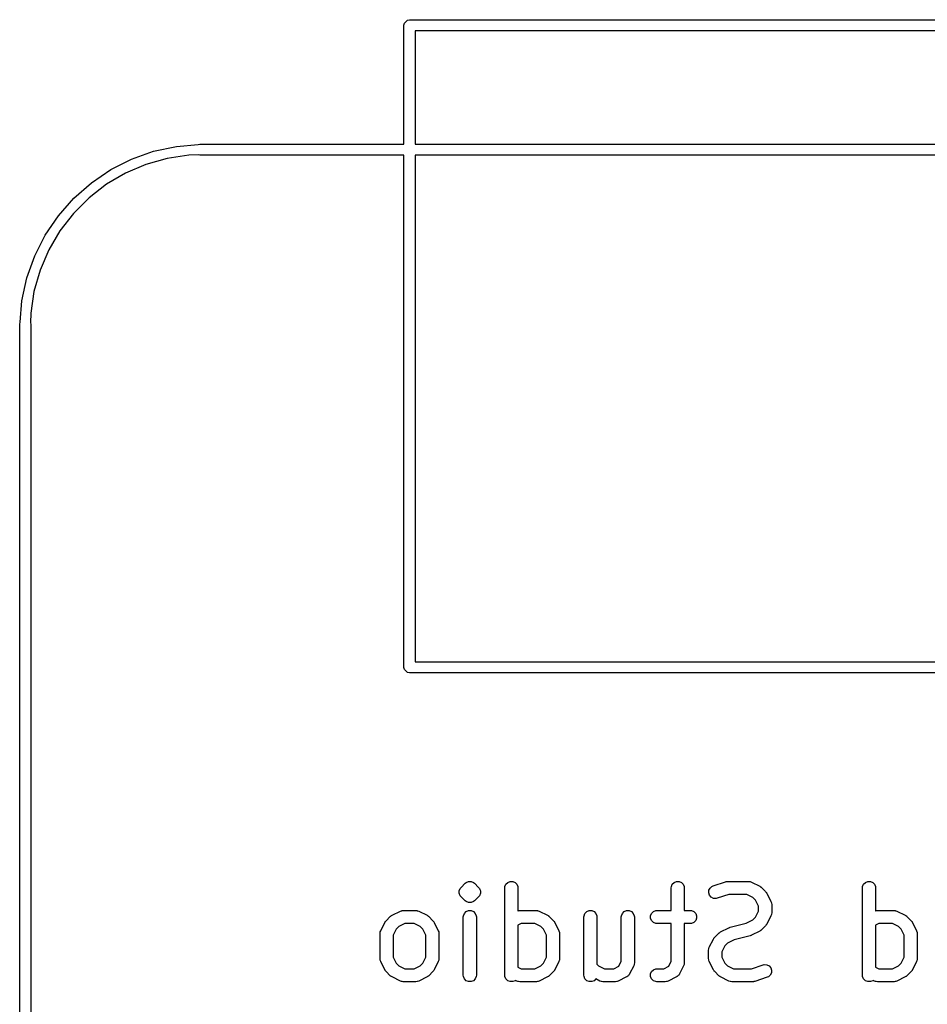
# Model space of a CAD drawing. Header units: inches. Extents: x 1.079 to 1.874, y -1.842 to -0.954.
# Tile 2 of 3: x 1.079 to 1.488, y -1.398 to -0.954. Entities that reach past the tile are written whole.
import ezdxf

# ---------------------------------------------------------------- set-up
doc = ezdxf.new("R2010")
doc.units = ezdxf.units.IN
doc.header["$MEASUREMENT"] = 0
doc.layers.add('B.Silkscreen', color=31, linetype='CONTINUOUS', true_color=0xe8b2a7)

msp = doc.modelspace()

# ---------------------------------------------------------------- linework, layer by layer
at = {"layer": 'B.Silkscreen', "linetype": 'CONTINUOUS'}
for p, q in [((1.25204, -0.95526), (1.25339, -0.95391)), ((1.25339, -0.95391), (1.25435, -0.95372)), ((1.25435, -0.95372), (1.60868, -0.95372)), ((1.25185, -0.95622), (1.25204, -0.95526)), ((1.25185, -1.00982), (1.25185, -0.95622)), ((1.25685, -0.95872), (1.25685, -1.00982)), ((1.60618, -0.95872), (1.25685, -0.95872)), ((1.13901, -1.01305), (1.14931, -1.01082)), ((1.14931, -1.01082), (1.159, -1.00999)), ((1.159, -1.00999), (1.15986, -1.00982)), ((1.15986, -1.00982), (1.25185, -1.00982)), ((1.25685, -1.00982), (1.60618, -1.00982)), ((1.11966, -1.02131), (1.12907, -1.01656)), ((1.12907, -1.01656), (1.13901, -1.01305)), ((1.14509, -1.01623), (1.1355, -1.01895)), ((1.15493, -1.01475), (1.14509, -1.01623)), ((1.15908, -1.01466), (1.15493, -1.01475)), ((1.15986, -1.01482), (1.15908, -1.01466)), ((1.25185, -1.01482), (1.15986, -1.01482)), ((1.25185, -1.24572), (1.25185, -1.01482)), ((1.25685, -1.01482), (1.25685, -1.24322)), ((1.60618, -1.01482), (1.25685, -1.01482)), ((1.1355, -1.01895), (1.12634, -1.02286)), ((1.11093, -1.02721), (1.11966, -1.02131)), ((1.12634, -1.02286), (1.11775, -1.0279)), ((1.10302, -1.03418), (1.11093, -1.02721)), ((1.11775, -1.0279), (1.10988, -1.03399)), ((1.09605, -1.04209), (1.10302, -1.03418)), ((1.10988, -1.03399), (1.10283, -1.04104)), ((1.09015, -1.05082), (1.09605, -1.04209)), ((1.10283, -1.04104), (1.09674, -1.04892)), ((1.0854, -1.06023), (1.09015, -1.05082)), ((1.09674, -1.04892), (1.0917, -1.05751)), ((1.08189, -1.07017), (1.0854, -1.06023)), ((1.0917, -1.05751), (1.08779, -1.06667)), ((1.08779, -1.06667), (1.08507, -1.07625)), ((1.07966, -1.08047), (1.08189, -1.07017)), ((1.08507, -1.07625), (1.08359, -1.0861)), ((1.07884, -1.09004), (1.07966, -1.08047)), ((1.08359, -1.0861), (1.0835, -1.0904)), ((1.07862, -1.09102), (1.07881, -1.09007)), ((1.07862, -1.76032), (1.07862, -1.09102)), ((1.07881, -1.09007), (1.07884, -1.09004)), ((1.0835, -1.0904), (1.08362, -1.09102)), ((1.08362, -1.09102), (1.08362, -1.76032)), ((1.25204, -1.24668), (1.25185, -1.24572)), ((1.25339, -1.24803), (1.25204, -1.24668)), ((1.25685, -1.24322), (1.60618, -1.24322)), ((1.25435, -1.24822), (1.25339, -1.24803)), ((1.60868, -1.24822), (1.25435, -1.24822)), ((1.2772, -1.34539), (1.27757, -1.34494)), ((1.27757, -1.34494), (1.27945, -1.34306)), ((1.27945, -1.34306), (1.27989, -1.3427)), ((1.27989, -1.3427), (1.28096, -1.34225)), ((1.28096, -1.34225), (1.28211, -1.34225)), ((1.28211, -1.34225), (1.28211, -1.34225)), ((1.28211, -1.34225), (1.28317, -1.3427)), ((1.28317, -1.3427), (1.28362, -1.34306)), ((1.28362, -1.34306), (1.2855, -1.34494)), ((1.2855, -1.34494), (1.28586, -1.34539)), ((1.29733, -1.34515), (1.29739, -1.34457)), ((1.29739, -1.34457), (1.29783, -1.34351)), ((1.29783, -1.34351), (1.29864, -1.3427)), ((1.29864, -1.3427), (1.29971, -1.34225)), ((1.29971, -1.34225), (1.30086, -1.34225)), ((1.30086, -1.34225), (1.30192, -1.3427)), ((1.30192, -1.3427), (1.30274, -1.34351)), ((1.30274, -1.34351), (1.30318, -1.34457)), ((1.30318, -1.34457), (1.30323, -1.34515)), ((1.37232, -1.34515), (1.37238, -1.34457)), ((1.37238, -1.34457), (1.37282, -1.34351)), ((1.37282, -1.34351), (1.37363, -1.3427)), ((1.37363, -1.3427), (1.3747, -1.34225)), ((1.3747, -1.34225), (1.37585, -1.34225)), ((1.37585, -1.34225), (1.37691, -1.3427)), ((1.37691, -1.3427), (1.37773, -1.34351)), ((1.37773, -1.34351), (1.37817, -1.34457)), ((1.37817, -1.34457), (1.37823, -1.34515)), ((1.38981, -1.34522), (1.39068, -1.34446)), ((1.39068, -1.34446), (1.39121, -1.34422)), ((1.39121, -1.34422), (1.39684, -1.34235)), ((1.39684, -1.34235), (1.39712, -1.34228)), ((1.39712, -1.34228), (1.39719, -1.34225)), ((1.39719, -1.34225), (1.3973, -1.34224)), ((1.3973, -1.34224), (1.3974, -1.34222)), ((1.3974, -1.34222), (1.39748, -1.34223)), ((1.39748, -1.34223), (1.39777, -1.3422)), ((1.39777, -1.3422), (1.40714, -1.3422)), ((1.40714, -1.3422), (1.40772, -1.34225)), ((1.40772, -1.34225), (1.40782, -1.3423)), ((1.40782, -1.3423), (1.40792, -1.3423)), ((1.40792, -1.3423), (1.40846, -1.34251)), ((1.40846, -1.34251), (1.41221, -1.34438)), ((1.41221, -1.34438), (1.41246, -1.34454)), ((1.41246, -1.34454), (1.41253, -1.34457)), ((1.41253, -1.34457), (1.41261, -1.34464)), ((1.41261, -1.34464), (1.4127, -1.34469)), ((1.4127, -1.34469), (1.41275, -1.34475)), ((1.41275, -1.34475), (1.41298, -1.34494)), ((1.41298, -1.34494), (1.41486, -1.34681)), ((1.45856, -1.34515), (1.45862, -1.34457)), ((1.45862, -1.34457), (1.45906, -1.34351)), ((1.45906, -1.34351), (1.45987, -1.3427)), ((1.45987, -1.3427), (1.46094, -1.34225)), ((1.46094, -1.34225), (1.46209, -1.34225)), ((1.46209, -1.34225), (1.46315, -1.3427)), ((1.46315, -1.3427), (1.46397, -1.34351)), ((1.46397, -1.34351), (1.46441, -1.34457)), ((1.46441, -1.34457), (1.46446, -1.34515)), ((1.27676, -1.34645), (1.2772, -1.34539)), ((1.27676, -1.3476), (1.27676, -1.34645)), ((1.2772, -1.34867), (1.27676, -1.3476)), ((1.27757, -1.34911), (1.2772, -1.34867)), ((1.27945, -1.35099), (1.27757, -1.34911)), ((1.2855, -1.34911), (1.28362, -1.35099)), ((1.28586, -1.34867), (1.2855, -1.34911)), ((1.28586, -1.34539), (1.28609, -1.34593)), ((1.28631, -1.3476), (1.28586, -1.34867)), ((1.28609, -1.34593), (1.28631, -1.34645)), ((1.28631, -1.34645), (1.28631, -1.3476)), ((1.29733, -1.38452), (1.29733, -1.34515)), ((1.30323, -1.34515), (1.30323, -1.35543)), ((1.37232, -1.35532), (1.37232, -1.34515)), ((1.37823, -1.34515), (1.37823, -1.35532)), ((1.38922, -1.34739), (1.3893, -1.34625)), ((1.38958, -1.34849), (1.38922, -1.34739)), ((1.3893, -1.34625), (1.38981, -1.34522)), ((1.39034, -1.34936), (1.38958, -1.34849)), ((1.39137, -1.34987), (1.39034, -1.34936)), ((1.39825, -1.3481), (1.39308, -1.34983)), ((1.40645, -1.3481), (1.39825, -1.3481)), ((1.40914, -1.34945), (1.40645, -1.3481)), ((1.41034, -1.35065), (1.40914, -1.34945)), ((1.41486, -1.34681), (1.41504, -1.34704)), ((1.41504, -1.34704), (1.4151, -1.34709)), ((1.4151, -1.34709), (1.41516, -1.34718)), ((1.41516, -1.34718), (1.41522, -1.34726)), ((1.41522, -1.34726), (1.41525, -1.34733)), ((1.41525, -1.34733), (1.41541, -1.34758)), ((1.41541, -1.34758), (1.41728, -1.35133)), ((1.45856, -1.38452), (1.45856, -1.34515)), ((1.46446, -1.34515), (1.46446, -1.35543)), ((1.27989, -1.35136), (1.27945, -1.35099)), ((1.28096, -1.3518), (1.27989, -1.35136)), ((1.28211, -1.3518), (1.28096, -1.3518)), ((1.28096, -1.3518), (1.28096, -1.3518)), ((1.28317, -1.35136), (1.28211, -1.3518)), ((1.28211, -1.3518), (1.28211, -1.3518)), ((1.28362, -1.35099), (1.28317, -1.35136)), ((1.39251, -1.34996), (1.39137, -1.34987)), ((1.39308, -1.34983), (1.39251, -1.34996)), ((1.41169, -1.35335), (1.41034, -1.35065)), ((1.41169, -1.3557), (1.41169, -1.35335)), ((1.41728, -1.35133), (1.41749, -1.35187)), ((1.41749, -1.35187), (1.4175, -1.35198)), ((1.4175, -1.35198), (1.41754, -1.35207)), ((1.41754, -1.35207), (1.4176, -1.35265)), ((1.4176, -1.35265), (1.4176, -1.3564)), ((1.24383, -1.35994), (1.2457, -1.35806)), ((1.2457, -1.35806), (1.24593, -1.35788)), ((1.24593, -1.35788), (1.24598, -1.35782)), ((1.24598, -1.35782), (1.24607, -1.35776)), ((1.24607, -1.35776), (1.24615, -1.35769)), ((1.24615, -1.35769), (1.24622, -1.35766)), ((1.24622, -1.35766), (1.24647, -1.35751)), ((1.24647, -1.35751), (1.25022, -1.35563)), ((1.25022, -1.35563), (1.25076, -1.35543)), ((1.25076, -1.35543), (1.25086, -1.35542)), ((1.25086, -1.35542), (1.25096, -1.35538)), ((1.25096, -1.35538), (1.25154, -1.35532)), ((1.25154, -1.35532), (1.25716, -1.35532)), ((1.25716, -1.35532), (1.25774, -1.35538)), ((1.25774, -1.35538), (1.25784, -1.35542)), ((1.25784, -1.35542), (1.25794, -1.35543)), ((1.25794, -1.35543), (1.25848, -1.35563)), ((1.25848, -1.35563), (1.26223, -1.35751)), ((1.26223, -1.35751), (1.26248, -1.35766)), ((1.26248, -1.35766), (1.26255, -1.35769)), ((1.26255, -1.35769), (1.26263, -1.35776)), ((1.26263, -1.35776), (1.26272, -1.35782)), ((1.26272, -1.35782), (1.26277, -1.35788)), ((1.26277, -1.35788), (1.263, -1.35806)), ((1.263, -1.35806), (1.26487, -1.35994)), ((1.27858, -1.35827), (1.27864, -1.3577)), ((1.27858, -1.38452), (1.27858, -1.35827)), ((1.27864, -1.3577), (1.27908, -1.35663)), ((1.27908, -1.35663), (1.27989, -1.35582)), ((1.27989, -1.35582), (1.28096, -1.35538)), ((1.28096, -1.35538), (1.28211, -1.35538)), ((1.28211, -1.35538), (1.28317, -1.35582)), ((1.28317, -1.35582), (1.28399, -1.35663)), ((1.28399, -1.35663), (1.28443, -1.3577)), ((1.28443, -1.3577), (1.28449, -1.35827)), ((1.28449, -1.35827), (1.28449, -1.38452)), ((1.30323, -1.35543), (1.30325, -1.35543)), ((1.30325, -1.35543), (1.30336, -1.35542)), ((1.30336, -1.35542), (1.30346, -1.35538)), ((1.30346, -1.35538), (1.30403, -1.35532)), ((1.30403, -1.35532), (1.31153, -1.35532)), ((1.31153, -1.35532), (1.31211, -1.35538)), ((1.31211, -1.35538), (1.3122, -1.35542)), ((1.3122, -1.35542), (1.31231, -1.35543)), ((1.31231, -1.35543), (1.31285, -1.35563)), ((1.31285, -1.35563), (1.3166, -1.35751)), ((1.3166, -1.35751), (1.31685, -1.35766)), ((1.31685, -1.35766), (1.31692, -1.35769)), ((1.31692, -1.35769), (1.317, -1.35776)), ((1.317, -1.35776), (1.31709, -1.35782)), ((1.31709, -1.35782), (1.31714, -1.35788)), ((1.31714, -1.35788), (1.31737, -1.35806)), ((1.31737, -1.35806), (1.31924, -1.35994)), ((1.33295, -1.35827), (1.33301, -1.3577)), ((1.33295, -1.38452), (1.33295, -1.35827)), ((1.33301, -1.3577), (1.33345, -1.35663)), ((1.33345, -1.35663), (1.33426, -1.35582)), ((1.33426, -1.35582), (1.33533, -1.35538)), ((1.33533, -1.35538), (1.33648, -1.35538)), ((1.33648, -1.35538), (1.33754, -1.35582)), ((1.33754, -1.35582), (1.33836, -1.35663)), ((1.33836, -1.35663), (1.3388, -1.3577)), ((1.3388, -1.3577), (1.33886, -1.35827)), ((1.33886, -1.35827), (1.33886, -1.37955)), ((1.34982, -1.35827), (1.34988, -1.3577)), ((1.34982, -1.3782), (1.34982, -1.35827)), ((1.34988, -1.3577), (1.35032, -1.35663)), ((1.35032, -1.35663), (1.35114, -1.35582)), ((1.35114, -1.35582), (1.3522, -1.35538)), ((1.3522, -1.35538), (1.35335, -1.35538)), ((1.35335, -1.35538), (1.35442, -1.35582)), ((1.35442, -1.35582), (1.35523, -1.35663)), ((1.35523, -1.35663), (1.35567, -1.3577)), ((1.35567, -1.3577), (1.35573, -1.35827)), ((1.35573, -1.35827), (1.35573, -1.3789)), ((1.363, -1.3577), (1.36344, -1.35663)), ((1.363, -1.35885), (1.363, -1.3577)), ((1.36344, -1.35663), (1.36426, -1.35582)), ((1.36426, -1.35582), (1.36532, -1.35538)), ((1.36532, -1.35538), (1.3659, -1.35532)), ((1.3659, -1.35532), (1.37232, -1.35532)), ((1.37823, -1.35532), (1.3809, -1.35532)), ((1.3809, -1.35532), (1.38147, -1.35538)), ((1.38147, -1.35538), (1.38254, -1.35582)), ((1.38254, -1.35582), (1.38335, -1.35663)), ((1.38335, -1.35663), (1.38379, -1.3577)), ((1.38379, -1.3577), (1.38379, -1.35885)), ((1.41034, -1.3584), (1.41169, -1.3557)), ((1.41728, -1.35772), (1.41541, -1.36147)), ((1.41749, -1.35718), (1.41728, -1.35772)), ((1.4175, -1.35707), (1.41749, -1.35718)), ((1.41754, -1.35698), (1.4175, -1.35707)), ((1.4176, -1.3564), (1.41754, -1.35698)), ((1.46446, -1.35543), (1.46448, -1.35543)), ((1.46448, -1.35543), (1.46459, -1.35542)), ((1.46459, -1.35542), (1.46469, -1.35538)), ((1.46469, -1.35538), (1.46526, -1.35532)), ((1.46526, -1.35532), (1.47276, -1.35532)), ((1.47276, -1.35532), (1.47334, -1.35538)), ((1.47334, -1.35538), (1.47343, -1.35542)), ((1.47343, -1.35542), (1.47354, -1.35543)), ((1.47354, -1.35543), (1.47408, -1.35563)), ((1.47408, -1.35563), (1.47783, -1.35751)), ((1.47783, -1.35751), (1.47808, -1.35766)), ((1.47808, -1.35766), (1.47815, -1.35769)), ((1.47815, -1.35769), (1.47823, -1.35776)), ((1.47823, -1.35776), (1.47832, -1.35782)), ((1.47832, -1.35782), (1.47837, -1.35788)), ((1.47837, -1.35788), (1.4786, -1.35806)), ((1.4786, -1.35806), (1.48047, -1.35994)), ((1.2414, -1.36445), (1.24327, -1.3607)), ((1.24327, -1.3607), (1.24343, -1.36046)), ((1.24343, -1.36046), (1.24346, -1.36038)), ((1.24346, -1.36038), (1.24353, -1.3603)), ((1.24353, -1.3603), (1.24358, -1.36021)), ((1.24358, -1.36021), (1.24364, -1.36016)), ((1.24364, -1.36016), (1.24383, -1.35994)), ((1.24954, -1.36258), (1.24834, -1.36377)), ((1.25224, -1.36123), (1.24954, -1.36258)), ((1.25647, -1.36123), (1.25224, -1.36123)), ((1.25916, -1.36258), (1.25647, -1.36123)), ((1.26036, -1.36377), (1.25916, -1.36258)), ((1.26487, -1.35994), (1.26506, -1.36016)), ((1.26506, -1.36016), (1.26512, -1.36021)), ((1.26512, -1.36021), (1.26518, -1.3603)), ((1.26518, -1.3603), (1.26524, -1.36038)), ((1.26524, -1.36038), (1.26527, -1.36046)), ((1.26527, -1.36046), (1.26543, -1.3607)), ((1.26543, -1.3607), (1.2673, -1.36445)), ((1.30473, -1.36123), (1.30323, -1.36197)), ((1.30323, -1.36197), (1.30323, -1.38082)), ((1.31083, -1.36123), (1.30473, -1.36123)), ((1.31353, -1.36258), (1.31083, -1.36123)), ((1.31473, -1.36377), (1.31353, -1.36258)), ((1.31924, -1.35994), (1.31943, -1.36016)), ((1.31943, -1.36016), (1.31949, -1.36021)), ((1.31949, -1.36021), (1.31954, -1.3603)), ((1.31954, -1.3603), (1.31961, -1.36038)), ((1.31961, -1.36038), (1.31964, -1.36046)), ((1.31964, -1.36046), (1.3198, -1.3607)), ((1.3198, -1.3607), (1.32167, -1.36445)), ((1.36344, -1.35991), (1.363, -1.35885)), ((1.36426, -1.36073), (1.36344, -1.35991)), ((1.36532, -1.36117), (1.36426, -1.36073)), ((1.3659, -1.36123), (1.36532, -1.36117)), ((1.37232, -1.36123), (1.3659, -1.36123)), ((1.37232, -1.3782), (1.37232, -1.36123)), ((1.3809, -1.36123), (1.37823, -1.36123)), ((1.37823, -1.36123), (1.37823, -1.3789)), ((1.38147, -1.36117), (1.3809, -1.36123)), ((1.38254, -1.36073), (1.38147, -1.36117)), ((1.38335, -1.35991), (1.38254, -1.36073)), ((1.38379, -1.35885), (1.38335, -1.35991)), ((1.39893, -1.36291), (1.40611, -1.36111)), ((1.40611, -1.36111), (1.40914, -1.3596)), ((1.40914, -1.3596), (1.41034, -1.3584)), ((1.41486, -1.36224), (1.41298, -1.36411)), ((1.41504, -1.36201), (1.41486, -1.36224)), ((1.4151, -1.36196), (1.41504, -1.36201)), ((1.41516, -1.36187), (1.4151, -1.36196)), ((1.41522, -1.36179), (1.41516, -1.36187)), ((1.41525, -1.36172), (1.41522, -1.36179)), ((1.41541, -1.36147), (1.41525, -1.36172)), ((1.46596, -1.36123), (1.46446, -1.36197)), ((1.46446, -1.36197), (1.46446, -1.38082)), ((1.47206, -1.36123), (1.46596, -1.36123)), ((1.47476, -1.36258), (1.47206, -1.36123)), ((1.47596, -1.36377), (1.47476, -1.36258)), ((1.48047, -1.35994), (1.48066, -1.36016)), ((1.48066, -1.36016), (1.48072, -1.36021)), ((1.48072, -1.36021), (1.48077, -1.3603)), ((1.48077, -1.3603), (1.48084, -1.36038)), ((1.48084, -1.36038), (1.48087, -1.36046)), ((1.48087, -1.36046), (1.48103, -1.3607)), ((1.48103, -1.3607), (1.4829, -1.36445)), ((1.24109, -1.36577), (1.24114, -1.3652)), ((1.24109, -1.37702), (1.24109, -1.36577)), ((1.24114, -1.3652), (1.24118, -1.3651)), ((1.24118, -1.3651), (1.24119, -1.36499)), ((1.24119, -1.36499), (1.2414, -1.36445)), ((1.24834, -1.36377), (1.24699, -1.36647)), ((1.24699, -1.36647), (1.24699, -1.37632)), ((1.26171, -1.36647), (1.26036, -1.36377)), ((1.26171, -1.37632), (1.26171, -1.36647)), ((1.2673, -1.36445), (1.26751, -1.36499)), ((1.26751, -1.36499), (1.26752, -1.3651)), ((1.26752, -1.3651), (1.26756, -1.3652)), ((1.26756, -1.3652), (1.26761, -1.36577)), ((1.26761, -1.36577), (1.26761, -1.37702)), ((1.31608, -1.36647), (1.31473, -1.36377)), ((1.31608, -1.37632), (1.31608, -1.36647)), ((1.32167, -1.36445), (1.32188, -1.36499)), ((1.32188, -1.36499), (1.32189, -1.3651)), ((1.32189, -1.3651), (1.32193, -1.3652)), ((1.32193, -1.3652), (1.32198, -1.36577)), ((1.32198, -1.36577), (1.32198, -1.37702)), ((1.39193, -1.36743), (1.39381, -1.36556)), ((1.39381, -1.36556), (1.39403, -1.36537)), ((1.39403, -1.36537), (1.39408, -1.36532)), ((1.39408, -1.36532), (1.39417, -1.36526)), ((1.39417, -1.36526), (1.39425, -1.36519)), ((1.39425, -1.36519), (1.39433, -1.36516)), ((1.39433, -1.36516), (1.39457, -1.36501)), ((1.39457, -1.36501), (1.39832, -1.36313)), ((1.39832, -1.36313), (1.39837, -1.36312)), ((1.39837, -1.36312), (1.39838, -1.3631)), ((1.39838, -1.3631), (1.39863, -1.36302)), ((1.39863, -1.36302), (1.39886, -1.36293)), ((1.39886, -1.36293), (1.39889, -1.36292)), ((1.39889, -1.36292), (1.39893, -1.36291)), ((1.40786, -1.36676), (1.40068, -1.36856)), ((1.4079, -1.36675), (1.40786, -1.36676)), ((1.40792, -1.36675), (1.4079, -1.36675)), ((1.40816, -1.36665), (1.40792, -1.36675)), ((1.4084, -1.36657), (1.40816, -1.36665)), ((1.40842, -1.36656), (1.4084, -1.36657)), ((1.40846, -1.36654), (1.40842, -1.36656)), ((1.41221, -1.36466), (1.40846, -1.36654)), ((1.41246, -1.36451), (1.41221, -1.36466)), ((1.41253, -1.36448), (1.41246, -1.36451)), ((1.41261, -1.36441), (1.41253, -1.36448)), ((1.4127, -1.36436), (1.41261, -1.36441)), ((1.41275, -1.3643), (1.4127, -1.36436)), ((1.41298, -1.36411), (1.41275, -1.3643)), ((1.47731, -1.36647), (1.47596, -1.36377)), ((1.47731, -1.37632), (1.47731, -1.36647)), ((1.4829, -1.36445), (1.48311, -1.36499)), ((1.48311, -1.36499), (1.48312, -1.3651)), ((1.48312, -1.3651), (1.48316, -1.3652)), ((1.48316, -1.3652), (1.48321, -1.36577)), ((1.48321, -1.36577), (1.48321, -1.37702)), ((1.3895, -1.37195), (1.39138, -1.3682)), ((1.39138, -1.3682), (1.39154, -1.36795)), ((1.39154, -1.36795), (1.39157, -1.36788)), ((1.39157, -1.36788), (1.39163, -1.3678)), ((1.39163, -1.3678), (1.39169, -1.36771)), ((1.39169, -1.36771), (1.39175, -1.36766)), ((1.39175, -1.36766), (1.39193, -1.36743)), ((1.39645, -1.37127), (1.3951, -1.37397)), ((1.39764, -1.37007), (1.39645, -1.37127)), ((1.40068, -1.36856), (1.39764, -1.37007)), ((1.38919, -1.37327), (1.38925, -1.3727)), ((1.38919, -1.37702), (1.38919, -1.37327)), ((1.38925, -1.3727), (1.38929, -1.3726)), ((1.38929, -1.3726), (1.3893, -1.37249)), ((1.3893, -1.37249), (1.3895, -1.37195)), ((1.3951, -1.37397), (1.3951, -1.37632)), ((1.24114, -1.3776), (1.24109, -1.37702)), ((1.24118, -1.3777), (1.24114, -1.3776)), ((1.24119, -1.3778), (1.24118, -1.3777)), ((1.2414, -1.37834), (1.24119, -1.3778)), ((1.24327, -1.38209), (1.2414, -1.37834)), ((1.24699, -1.37632), (1.24834, -1.37902)), ((1.24834, -1.37902), (1.24954, -1.38022)), ((1.24954, -1.38022), (1.25224, -1.38157)), ((1.25647, -1.38157), (1.25916, -1.38022)), ((1.25916, -1.38022), (1.26036, -1.37902)), ((1.26036, -1.37902), (1.26171, -1.37632)), ((1.2673, -1.37834), (1.26543, -1.38209)), ((1.26751, -1.3778), (1.2673, -1.37834)), ((1.26752, -1.3777), (1.26751, -1.3778)), ((1.26756, -1.3776), (1.26752, -1.3777)), ((1.26761, -1.37702), (1.26756, -1.3776)), ((1.31083, -1.38157), (1.31353, -1.38022)), ((1.31353, -1.38022), (1.31473, -1.37902)), ((1.31473, -1.37902), (1.31608, -1.37632)), ((1.32167, -1.37834), (1.3198, -1.38209)), ((1.32188, -1.3778), (1.32167, -1.37834)), ((1.32189, -1.3777), (1.32188, -1.3778)), ((1.32193, -1.3776), (1.32189, -1.3777)), ((1.32198, -1.37702), (1.32193, -1.3776)), ((1.33886, -1.37955), (1.33953, -1.38022)), ((1.33953, -1.38022), (1.34222, -1.38157)), ((1.34645, -1.38157), (1.3487, -1.38045)), ((1.3487, -1.38045), (1.34982, -1.3782)), ((1.35542, -1.38022), (1.35354, -1.38397)), ((1.35562, -1.37968), (1.35542, -1.38022)), ((1.35563, -1.37957), (1.35562, -1.37968)), ((1.35567, -1.37947), (1.35563, -1.37957)), ((1.35573, -1.3789), (1.35567, -1.37947)), ((1.36895, -1.38157), (1.3712, -1.38045)), ((1.3712, -1.38045), (1.37232, -1.3782)), ((1.37791, -1.38022), (1.37604, -1.38397)), ((1.37812, -1.37968), (1.37791, -1.38022)), ((1.37813, -1.37957), (1.37812, -1.37968)), ((1.37817, -1.37947), (1.37813, -1.37957)), ((1.37823, -1.3789), (1.37817, -1.37947)), ((1.38925, -1.3776), (1.38919, -1.37702)), ((1.38929, -1.3777), (1.38925, -1.3776)), ((1.3893, -1.3778), (1.38929, -1.3777)), ((1.3895, -1.37834), (1.3893, -1.3778)), ((1.39138, -1.38209), (1.3895, -1.37834)), ((1.3951, -1.37632), (1.39645, -1.37902)), ((1.39645, -1.37902), (1.39764, -1.38022)), ((1.39764, -1.38022), (1.40034, -1.38157)), ((1.40854, -1.38157), (1.41371, -1.37985)), ((1.41371, -1.37985), (1.41427, -1.37972)), ((1.41427, -1.37972), (1.41542, -1.3798)), ((1.41542, -1.3798), (1.41645, -1.38031)), ((1.41645, -1.38031), (1.41721, -1.38118)), ((1.47206, -1.38157), (1.47476, -1.38022)), ((1.47476, -1.38022), (1.47596, -1.37902)), ((1.47596, -1.37902), (1.47731, -1.37632)), ((1.4829, -1.37834), (1.48103, -1.38209)), ((1.48311, -1.3778), (1.4829, -1.37834)), ((1.48312, -1.3777), (1.48311, -1.3778)), ((1.48316, -1.3776), (1.48312, -1.3777)), ((1.48321, -1.37702), (1.48316, -1.3776)), ((1.24343, -1.38234), (1.24327, -1.38209)), ((1.24346, -1.38241), (1.24343, -1.38234)), ((1.24353, -1.38249), (1.24346, -1.38241)), ((1.24358, -1.38258), (1.24353, -1.38249)), ((1.24364, -1.38263), (1.24358, -1.38258)), ((1.24383, -1.38286), (1.24364, -1.38263)), ((1.2457, -1.38473), (1.24383, -1.38286)), ((1.24593, -1.38492), (1.2457, -1.38473)), ((1.24598, -1.38498), (1.24593, -1.38492)), ((1.24607, -1.38503), (1.24598, -1.38498)), ((1.25224, -1.38157), (1.25647, -1.38157)), ((1.26272, -1.38498), (1.26263, -1.38503)), ((1.26277, -1.38492), (1.26272, -1.38498)), ((1.263, -1.38473), (1.26277, -1.38492)), ((1.26487, -1.38286), (1.263, -1.38473)), ((1.26506, -1.38263), (1.26487, -1.38286)), ((1.26512, -1.38258), (1.26506, -1.38263)), ((1.26518, -1.38249), (1.26512, -1.38258)), ((1.26524, -1.38241), (1.26518, -1.38249)), ((1.26527, -1.38234), (1.26524, -1.38241)), ((1.26543, -1.38209), (1.26527, -1.38234)), ((1.27864, -1.3851), (1.27858, -1.38452)), ((1.28449, -1.38452), (1.28443, -1.3851)), ((1.29739, -1.3851), (1.29733, -1.38452)), ((1.30323, -1.38082), (1.30473, -1.38157)), ((1.30473, -1.38157), (1.31083, -1.38157)), ((1.31709, -1.38498), (1.317, -1.38503)), ((1.31714, -1.38492), (1.31709, -1.38498)), ((1.31737, -1.38473), (1.31714, -1.38492)), ((1.31924, -1.38286), (1.31737, -1.38473)), ((1.31943, -1.38263), (1.31924, -1.38286)), ((1.31949, -1.38258), (1.31943, -1.38263)), ((1.31954, -1.38249), (1.31949, -1.38258)), ((1.31961, -1.38241), (1.31954, -1.38249)), ((1.31964, -1.38234), (1.31961, -1.38241)), ((1.3198, -1.38209), (1.31964, -1.38234)), ((1.33301, -1.3851), (1.33295, -1.38452)), ((1.34222, -1.38157), (1.34645, -1.38157)), ((1.35271, -1.38498), (1.35242, -1.38516)), ((1.35295, -1.3847), (1.35271, -1.38498)), ((1.35323, -1.38446), (1.35295, -1.3847)), ((1.35342, -1.38417), (1.35323, -1.38446)), ((1.35347, -1.38411), (1.35342, -1.38417)), ((1.35348, -1.38406), (1.35347, -1.38411)), ((1.35354, -1.38397), (1.35348, -1.38406)), ((1.363, -1.38394), (1.36344, -1.38288)), ((1.363, -1.3851), (1.363, -1.38394)), ((1.36344, -1.38288), (1.36426, -1.38207)), ((1.36426, -1.38207), (1.36532, -1.38162)), ((1.36532, -1.38162), (1.3659, -1.38157)), ((1.3659, -1.38157), (1.36895, -1.38157)), ((1.37521, -1.38498), (1.37492, -1.38516)), ((1.37545, -1.3847), (1.37521, -1.38498)), ((1.37573, -1.38446), (1.37545, -1.3847)), ((1.37591, -1.38417), (1.37573, -1.38446)), ((1.37596, -1.38411), (1.37591, -1.38417)), ((1.37598, -1.38406), (1.37596, -1.38411)), ((1.37604, -1.38397), (1.37598, -1.38406)), ((1.39154, -1.38234), (1.39138, -1.38209)), ((1.39157, -1.38241), (1.39154, -1.38234)), ((1.39163, -1.38249), (1.39157, -1.38241)), ((1.39169, -1.38258), (1.39163, -1.38249)), ((1.39175, -1.38263), (1.39169, -1.38258)), ((1.39193, -1.38286), (1.39175, -1.38263)), ((1.39381, -1.38473), (1.39193, -1.38286)), ((1.39403, -1.38492), (1.39381, -1.38473)), ((1.39408, -1.38498), (1.39403, -1.38492)), ((1.39417, -1.38503), (1.39408, -1.38498)), ((1.40034, -1.38157), (1.40854, -1.38157)), ((1.41698, -1.38446), (1.41611, -1.38521)), ((1.41749, -1.38343), (1.41698, -1.38446)), ((1.41721, -1.38118), (1.41757, -1.38228)), ((1.41757, -1.38228), (1.41749, -1.38343)), ((1.45862, -1.3851), (1.45856, -1.38452)), ((1.46446, -1.38082), (1.46596, -1.38157)), ((1.46596, -1.38157), (1.47206, -1.38157)), ((1.47832, -1.38498), (1.47823, -1.38503)), ((1.47837, -1.38492), (1.47832, -1.38498)), ((1.4786, -1.38473), (1.47837, -1.38492)), ((1.48047, -1.38286), (1.4786, -1.38473)), ((1.48066, -1.38263), (1.48047, -1.38286)), ((1.48072, -1.38258), (1.48066, -1.38263)), ((1.48077, -1.38249), (1.48072, -1.38258)), ((1.48084, -1.38241), (1.48077, -1.38249)), ((1.48087, -1.38234), (1.48084, -1.38241)), ((1.48103, -1.38209), (1.48087, -1.38234)), ((1.24615, -1.3851), (1.24607, -1.38503)), ((1.24622, -1.38513), (1.24615, -1.3851)), ((1.24647, -1.38529), (1.24622, -1.38513)), ((1.25022, -1.38716), (1.24647, -1.38529)), ((1.25076, -1.38737), (1.25022, -1.38716)), ((1.25086, -1.38738), (1.25076, -1.38737)), ((1.25096, -1.38742), (1.25086, -1.38738)), ((1.25154, -1.38747), (1.25096, -1.38742)), ((1.25716, -1.38747), (1.25154, -1.38747)), ((1.25774, -1.38742), (1.25716, -1.38747)), ((1.25784, -1.38738), (1.25774, -1.38742)), ((1.25794, -1.38737), (1.25784, -1.38738)), ((1.25848, -1.38716), (1.25794, -1.38737)), ((1.26223, -1.38529), (1.25848, -1.38716)), ((1.26248, -1.38513), (1.26223, -1.38529)), ((1.26255, -1.3851), (1.26248, -1.38513)), ((1.26263, -1.38503), (1.26255, -1.3851)), ((1.27908, -1.38616), (1.27864, -1.3851)), ((1.27989, -1.38698), (1.27908, -1.38616)), ((1.28096, -1.38742), (1.27989, -1.38698)), ((1.28211, -1.38742), (1.28096, -1.38742)), ((1.28317, -1.38698), (1.28211, -1.38742)), ((1.28399, -1.38616), (1.28317, -1.38698)), ((1.28443, -1.3851), (1.28399, -1.38616)), ((1.29783, -1.38616), (1.29739, -1.3851)), ((1.29864, -1.38698), (1.29783, -1.38616)), ((1.29971, -1.38742), (1.29864, -1.38698)), ((1.30086, -1.38742), (1.29971, -1.38742)), ((1.30192, -1.38698), (1.30086, -1.38742)), ((1.30206, -1.38684), (1.30192, -1.38698)), ((1.30271, -1.38716), (1.30206, -1.38684)), ((1.30325, -1.38737), (1.30271, -1.38716)), ((1.30336, -1.38738), (1.30325, -1.38737)), ((1.30346, -1.38742), (1.30336, -1.38738)), ((1.30403, -1.38747), (1.30346, -1.38742)), ((1.31153, -1.38747), (1.30403, -1.38747)), ((1.31211, -1.38742), (1.31153, -1.38747)), ((1.3122, -1.38738), (1.31211, -1.38742)), ((1.31231, -1.38737), (1.3122, -1.38738)), ((1.31285, -1.38716), (1.31231, -1.38737)), ((1.3166, -1.38529), (1.31285, -1.38716)), ((1.31685, -1.38513), (1.3166, -1.38529)), ((1.31692, -1.3851), (1.31685, -1.38513)), ((1.317, -1.38503), (1.31692, -1.3851)), ((1.33345, -1.38616), (1.33301, -1.3851)), ((1.33426, -1.38698), (1.33345, -1.38616)), ((1.33533, -1.38742), (1.33426, -1.38698)), ((1.33648, -1.38742), (1.33533, -1.38742)), ((1.33754, -1.38698), (1.33648, -1.38742)), ((1.33831, -1.38621), (1.33754, -1.38698)), ((1.34021, -1.38716), (1.33831, -1.38621)), ((1.34075, -1.38737), (1.34021, -1.38716)), ((1.34085, -1.38738), (1.34075, -1.38737)), ((1.34095, -1.38742), (1.34085, -1.38738)), ((1.34153, -1.38747), (1.34095, -1.38742)), ((1.34715, -1.38747), (1.34153, -1.38747)), ((1.34773, -1.38742), (1.34715, -1.38747)), ((1.34783, -1.38738), (1.34773, -1.38742)), ((1.34793, -1.38737), (1.34783, -1.38738)), ((1.34847, -1.38716), (1.34793, -1.38737)), ((1.35222, -1.38529), (1.34847, -1.38716)), ((1.35232, -1.38523), (1.35222, -1.38529)), ((1.35236, -1.38521), (1.35232, -1.38523)), ((1.35242, -1.38516), (1.35236, -1.38521)), ((1.36344, -1.38616), (1.363, -1.3851)), ((1.36426, -1.38698), (1.36344, -1.38616)), ((1.36532, -1.38742), (1.36426, -1.38698)), ((1.3659, -1.38747), (1.36532, -1.38742)), ((1.36965, -1.38747), (1.3659, -1.38747)), ((1.37022, -1.38742), (1.36965, -1.38747)), ((1.37032, -1.38738), (1.37022, -1.38742)), ((1.37043, -1.38737), (1.37032, -1.38738)), ((1.37097, -1.38716), (1.37043, -1.38737)), ((1.37472, -1.38529), (1.37097, -1.38716)), ((1.37481, -1.38523), (1.37472, -1.38529)), ((1.37486, -1.38521), (1.37481, -1.38523)), ((1.37492, -1.38516), (1.37486, -1.38521)), ((1.39425, -1.3851), (1.39417, -1.38503)), ((1.39433, -1.38513), (1.39425, -1.3851)), ((1.39457, -1.38529), (1.39433, -1.38513)), ((1.39832, -1.38716), (1.39457, -1.38529)), ((1.39886, -1.38737), (1.39832, -1.38716)), ((1.39897, -1.38738), (1.39886, -1.38737)), ((1.39907, -1.38742), (1.39897, -1.38738)), ((1.39964, -1.38747), (1.39907, -1.38742)), ((1.40902, -1.38747), (1.39964, -1.38747)), ((1.40931, -1.38745), (1.40902, -1.38747)), ((1.40939, -1.38745), (1.40931, -1.38745)), ((1.40949, -1.38743), (1.40939, -1.38745)), ((1.40959, -1.38742), (1.40949, -1.38743)), ((1.40967, -1.38739), (1.40959, -1.38742)), ((1.40995, -1.38732), (1.40967, -1.38739)), ((1.41558, -1.38545), (1.40995, -1.38732)), ((1.41611, -1.38521), (1.41558, -1.38545)), ((1.45906, -1.38616), (1.45862, -1.3851)), ((1.45987, -1.38698), (1.45906, -1.38616)), ((1.46094, -1.38742), (1.45987, -1.38698)), ((1.46209, -1.38742), (1.46094, -1.38742)), ((1.46315, -1.38698), (1.46209, -1.38742)), ((1.46329, -1.38684), (1.46315, -1.38698)), ((1.46394, -1.38716), (1.46329, -1.38684)), ((1.46448, -1.38737), (1.46394, -1.38716)), ((1.46459, -1.38738), (1.46448, -1.38737)), ((1.46469, -1.38742), (1.46459, -1.38738)), ((1.46526, -1.38747), (1.46469, -1.38742)), ((1.47276, -1.38747), (1.46526, -1.38747)), ((1.47334, -1.38742), (1.47276, -1.38747)), ((1.47343, -1.38738), (1.47334, -1.38742)), ((1.47354, -1.38737), (1.47343, -1.38738)), ((1.47408, -1.38716), (1.47354, -1.38737)), ((1.47783, -1.38529), (1.47408, -1.38716)), ((1.47808, -1.38513), (1.47783, -1.38529)), ((1.47815, -1.3851), (1.47808, -1.38513)), ((1.47823, -1.38503), (1.47815, -1.3851))]:
    msp.add_line(p, q, dxfattribs=at)

doc.saveas('drawing.dxf')
